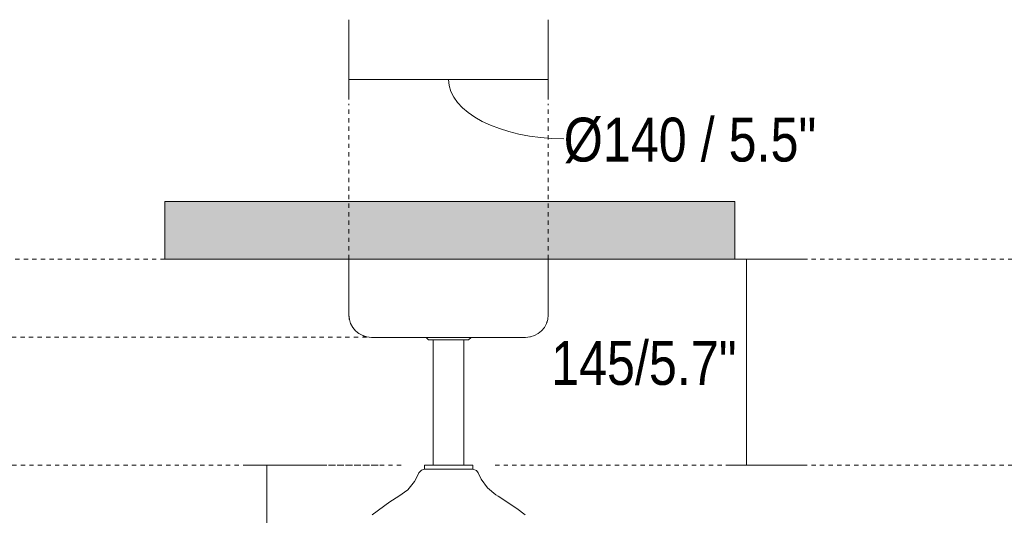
# Model space of a CAD drawing. Header units: millimetres. Extents: x 5694 to 11107, y -2849 to 7544.
# Tile 14 of 17: x 6293 to 6984, y 1820 to 2168. Entities that reach past the tile are written whole.
import ezdxf

# ---------------------------------------------------------------- set-up
doc = ezdxf.new("R2010")
doc.units = ezdxf.units.MM
doc.linetypes.add('Dash', pattern=[6, 3, -3])
doc.layers.add('A-ANNO-DIMS', color=7, linetype='Dash', lineweight=9, true_color=0xd2d2d2)
for name, color, linetype, lineweight in [('A-ANNO-DIMS-14', 7, 'Continuous', 9), ('A-CLNG', 7, 'Continuous', 9), ('E-LITE-EQPM', 7, 'Continuous', 20)]:
    doc.layers.add(name, color=color, linetype=linetype, lineweight=lineweight)
doc.styles.add('Arial Narrow', font='ARIALN.TTF', dxfattribs={"height": 30.8})
doc.dimstyles.new('FARO_-_2_2mm_Arial_Narrow_mm_Inch_Horiz', dxfattribs={"dimscale": 304.8, "dimtxt": 31.521674, "dimasz": 0, "dimexe": 0.137795, "dimexo": 0.0625, "dimgap": 0.022966, "dimtad": 3, "dimtih": 1, "dimtoh": 1, "dimdec": 0, "dimzin": 0, "dimdsep": 46, "dimtxsty": 'Arial Narrow', "dimblk1": 'NONE', "dimblk2": 'NONE', "dimsah": 1, "dimcen": 0.09, "dimadec": 0, "dimazin": 0, "dimtfac": 1, "dimtdec": 4, "dimtix": 1, "dimtmove": 0, "dimatfit": 3, "dimfxl": 0.045932, "dimfxlon": 1, "dimtvp": 1, "dimtolj": 1, "dimtzin": 0, "dimarcsym": 2})
doc.dimstyles.new('FARO_-_2_2mm_Arial_Narrow_mm_Inch_Left', dxfattribs={"dimscale": 304.8, "dimtxt": 31.521674, "dimasz": 0, "dimexe": 0.137795, "dimexo": 0.0625, "dimgap": 0.022966, "dimtad": 1, "dimdec": 0, "dimzin": 0, "dimdsep": 46, "dimtxsty": 'Arial Narrow', "dimblk1": 'NONE', "dimblk2": 'NONE', "dimsah": 1, "dimcen": 0.09, "dimadec": 0, "dimazin": 0, "dimtfac": 1, "dimtdec": 4, "dimtix": 1, "dimtmove": 1, "dimatfit": 3, "dimfxl": 0.045932, "dimfxlon": 1, "dimtvp": 1, "dimtolj": 1, "dimtzin": 0, "dimarcsym": 2})
doc.dimstyles.new('FARO_-_2_2mm_Arial_Narrow_mm_Inch_Left_H', dxfattribs={"dimscale": 304.8, "dimtxt": 31.521674, "dimasz": 0, "dimexe": 0.137795, "dimexo": 0.0625, "dimgap": 0.022966, "dimtad": 3, "dimtih": 1, "dimtoh": 1, "dimdec": 0, "dimzin": 0, "dimdsep": 46, "dimtxsty": 'Arial Narrow', "dimblk1": 'NONE', "dimblk2": 'NONE', "dimsah": 1, "dimcen": 0.09, "dimadec": 0, "dimazin": 0, "dimtfac": 1, "dimtdec": 4, "dimtix": 1, "dimtmove": 0, "dimatfit": 3, "dimfxl": 0.045932, "dimfxlon": 1, "dimtvp": 1, "dimtolj": 1, "dimtzin": 0, "dimarcsym": 2})

# ---------------------------------------------------------------- blocks, each defined once
blk = doc.blocks.new('33341 - 33341 GRID White ceiling fan with DC motor-556172-Alzado_PDF')
at = {"layer": 'E-LITE-EQPM'}
for p, q in [((6580.14, 1943.19), (6578.48, 1945)), ((6580.14, 1943.19), (6594.11, 1943.19)), ((6583.39, 1943.19), (6583.39, 1855.41)), ((6608.08, 1943.19), (6594.11, 1943.19)), ((6604.83, 1855.41), (6604.83, 1943.19)), ((6609.89, 1945), (6608.08, 1943.19)), ((6577.14, 1855.41), (6577.14, 1852.41)), ((6577.14, 1855.41), (6594.11, 1855.41)), ((6594.11, 1855.41), (6611.08, 1855.41)), ((6611.08, 1852.41), (6611.08, 1855.41)), ((6571.2, 1845.5), (6573.25, 1849.83)), ((6614.97, 1849.83), (6617.02, 1845.5))]:
    blk.add_line(p, q, dxfattribs=at)
at = {"layer": 'E-LITE-EQPM', "flags": 128}
for points in [[(6524.58, 1957.53), (6524.44, 1957.9), (6524.14, 1960.99)], [(6663.21, 1955.99), (6663.15, 1955.6), (6662.79, 1954.98)], [(6530.53, 1948.33), (6529.97, 1948.64), (6529.69, 1948.97)], [(6660.76, 1951.39), (6660.44, 1950.84), (6660.12, 1950.56)], [(6535.12, 1945.87), (6534.73, 1945.94), (6534.11, 1946.29)], [(6651.55, 1945.45), (6651.18, 1945.3), (6648.09, 1945)], [(6573.25, 1849.83), (6575.06, 1851.89), (6577.06, 1852.41)], [(6594.11, 1852.41), (6588.53, 1852.41), (6583.57, 1852.41), (6579.77, 1852.41), (6577.54, 1852.41), (6577.06, 1852.41)], [(6611.16, 1852.41), (6610.22, 1852.41), (6607.51, 1852.41), (6603.32, 1852.41), (6598.13, 1852.41), (6594.11, 1852.41)], [(6611.16, 1852.41), (6613.73, 1851.5), (6614.97, 1849.83)], [(6559.31, 1833.47), (6565.44, 1838.01), (6570.27, 1843.92), (6571.2, 1845.5)], [(6617.02, 1845.5), (6621.49, 1839.32), (6627.34, 1834.42), (6628.9, 1833.47)], [(6540.39, 1820.4), (6552.95, 1829.62), (6559.31, 1833.47)], [(6628.9, 1833.47), (6641.97, 1824.99), (6647.82, 1820.4)]]:
    blk.add_lwpolyline(points, dxfattribs=at)
blk = doc.blocks.new('DIMBLOCK1-Alzado_PDF')
at = {"layer": 'A-ANNO-DIMS-14', "color": 251, "true_color": 0x5b5b5b, "transparency": 16777216}
for p, q in [((6524.14, 2112.07), (6524.14, 2168.07)), ((6664.08, 2112.07), (6664.08, 2168.07)), ((6524.14, 2126.07), (6664.08, 2126.07)), ((6524.14, 2126.07), (6524.14, 2112.07)), ((6664.08, 2126.07), (6664.08, 2112.07))]:
    blk.add_line(p, q, dxfattribs=at)
blk.add_ellipse((6674.94, 2126.07), major_axis=(80.83, 0), ratio=0.514303, start_param=3.141593, end_param=4.712389, dxfattribs=at)
at = {"layer": 'A-ANNO-DIMS-14', "color": 0, "transparency": 16777216, "insert": (6674.94, 2099.29), "char_height": 30.8, "width": 213.1466, "attachment_point": 1, "line_spacing_factor": 0.974696, "style": 'Arial Narrow'}
blk.add_mtext('Ø140 / 5.5"', dxfattribs=at)
blk = doc.blocks.new('_None')
blk = doc.blocks.new('DIMBLOCK10-Alzado_PDF')
at = {"layer": 'A-ANNO-DIMS-14', "color": 251, "true_color": 0x5b5b5b, "transparency": 16777216}
for p, q in [((6466.44, 1855.41), (6452.44, 1855.41)), ((6466.37, 1855.41), (6508.44, 1855.41)), ((6466.44, 1855.41), (6466.44, 1737.31)), ((6466.44, 1737.31), (6452.44, 1737.31)), ((6466.37, 1737.31), (6508.44, 1737.31))]:
    blk.add_line(p, q, dxfattribs=at)
at = {"layer": 'A-ANNO-DIMS-14', "color": 0, "transparency": 16777216, "insert": (6309.34, 1811.15), "char_height": 30.8, "width": 180.1239, "attachment_point": 1, "line_spacing_factor": 0.974696, "style": 'Arial Narrow'}
blk.add_mtext('118 / 4.6"', dxfattribs=at)
blk = doc.blocks.new('DIMBLOCK11-Alzado_PDF')
at = {"layer": 'A-ANNO-DIMS-14', "color": 251, "true_color": 0x5b5b5b, "transparency": 16777216}
for p, q in [((6789.15, 2000), (6845.15, 2000)), ((6803.15, 2000), (6789.15, 2000)), ((6803.15, 2000), (6803.15, 1855.41)), ((6789.15, 1855.41), (6845.15, 1855.41)), ((6803.15, 1855.41), (6789.15, 1855.41))]:
    blk.add_line(p, q, dxfattribs=at)
at = {"layer": 'A-ANNO-DIMS-14', "color": 0, "transparency": 16777216, "insert": (6666.06, 1942.49), "char_height": 30.8, "width": 156.1073, "attachment_point": 1, "line_spacing_factor": 0.974696, "style": 'Arial Narrow'}
blk.add_mtext('145/5.7"', dxfattribs=at)

msp = doc.modelspace()

# ---------------------------------------------------------------- hatches: boundary and pattern name
at = {"layer": 'A-CLNG', "true_color": 0xe8e8e8}
msp.add_hatch(color=254, dxfattribs=at).paths.add_polyline_path([(6608.53, 2000), (6794.95, 2000), (6794.95, 2040.5), (6394.95, 2040.5), (6394.95, 2000), (6596.23, 2000)])

# ---------------------------------------------------------------- linework, layer by layer
at = {"layer": 'A-ANNO-DIMS'}
for p, q in [((6524.14, 2000), (6524.14, 2109)), ((6664.08, 2000), (6664.08, 2109)), ((6394.95, 2000), (5939.21, 2000)), ((6794.95, 2000), (7214.95, 2000)), ((6536.61, 1945.2), (5981.61, 1945.2)), ((6560.87, 1855.41), (5920.87, 1855.41)), ((6544.64, 1855.41), (6464.64, 1855.41)), ((6626.81, 1855.41), (7346.81, 1855.41))]:
    msp.add_line(p, q, dxfattribs=at)
at = {"layer": 'A-CLNG'}
for p, q in [((6394.95, 2040.5), (6794.95, 2040.5)), ((6394.95, 2000), (6394.95, 2040.5)), ((6794.95, 2040.5), (6794.95, 2000)), ((6524.14, 2000), (6394.95, 2000)), ((6794.95, 2000), (6664.08, 2000))]:
    msp.add_line(p, q, dxfattribs=at)
at = {"layer": 'E-LITE-EQPM'}
for p, q in [((6664.08, 2000), (6524.14, 2000)), ((6524.14, 2000), (6524.14, 1960.89)), ((6664.08, 1960.89), (6664.08, 2000)), ((6540.03, 1945), (6648.19, 1945))]:
    msp.add_line(p, q, dxfattribs=at)
for centre, start, end in [((6540.03, 1960.89), 180, 270), ((6648.19, 1960.89), 270, 0)]:
    msp.add_arc(centre, 15.89, start, end, dxfattribs=at)

# ---------------------------------------------------------------- block references
msp.add_blockref('33341 - 33341 GRID White ceiling fan with DC motor-556172-Alzado_PDF', (0, 0), dxfattribs=at)

# ---------------------------------------------------------------- dimensions: what is measured, and where the dimension line sits
at = {"layer": 'A-ANNO-DIMS', "color": 251, "linetype": 'Continuous', "true_color": 0x5b5b5b}
dim = msp.add_linear_dim(base=(6664.08, 2126.07), p1=(6524.14, 2112.07), p2=(6664.08, 2112.07), text='Ø<>', dimstyle='FARO_-_2_2mm_Arial_Narrow_mm_Inch_Left', override={"dimpost": '<>', "dimfxl": 139.946314}, dxfattribs=at)
dim.commit()
dim.dimension.update_dxf_attribs({"geometry": 'DIMBLOCK1-Alzado_PDF', "text_midpoint": (6781.51, 2078.75), "dimtype": 160})
for base, p1, p2, dimstyle, override, picture, middle in [((6803.15, 1855.41), (6789.15, 2000), (6789.15, 1855.41), 'FARO_-_2_2mm_Arial_Narrow_mm_Inch_Left_H', {"dimpost": '<>', "dimfxl": 144.589101}, 'DIMBLOCK11-Alzado_PDF', (6719.3, 1927.71)), ((6466.44, 1737.31), (6452.44, 1855.41), (6452.44, 1737.31), 'FARO_-_2_2mm_Arial_Narrow_mm_Inch_Horiz', {"dimpost": '<>', "dimfxl": 118.097278}, 'DIMBLOCK10-Alzado_PDF', (6372.78, 1796.36))]:
    dim = msp.add_linear_dim(base=base, p1=p1, p2=p2, angle=90, dimstyle=dimstyle, override=override, dxfattribs=at)
    dim.commit()
    dim.dimension.update_dxf_attribs({"geometry": picture, "text_midpoint": middle})

doc.saveas('drawing.dxf')
